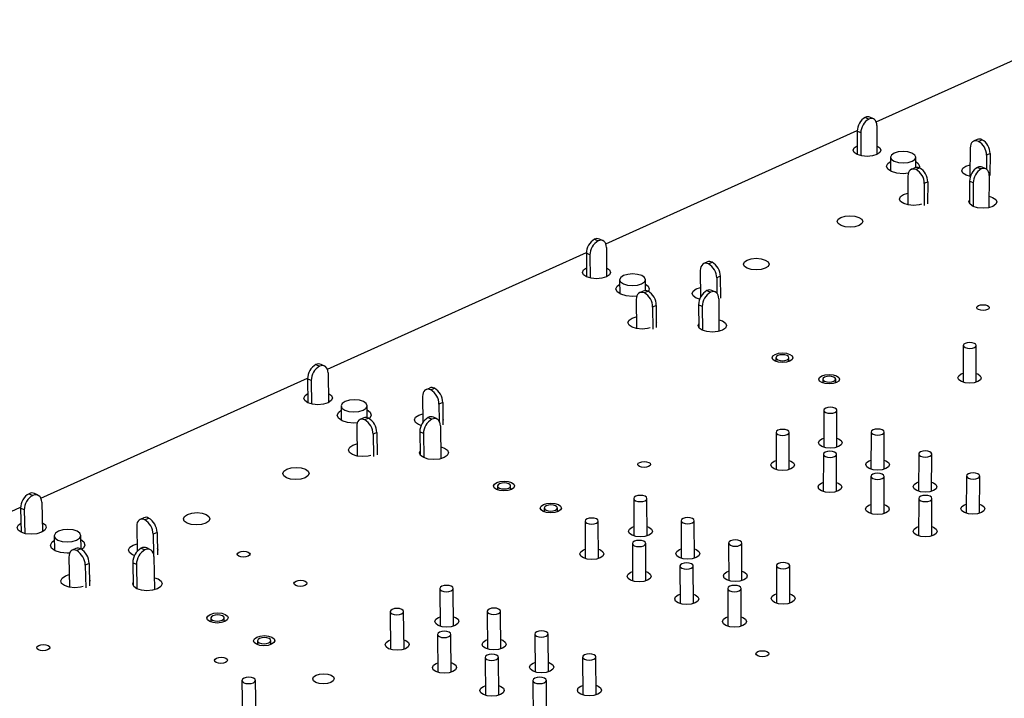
# Model space of a CAD drawing. Extents: x 70 to 210, y 70 to 141.
# Tile 8 of 13: x 119 to 149, y 120 to 141. Entities that reach past the tile are written whole.
import ezdxf

# ---------------------------------------------------------------- set-up
doc = ezdxf.new("R2010")
doc.units = 0
doc.layers.get('0').update_dxf_attribs({"linetype": 'CONTINUOUS'})

msp = doc.modelspace()

# ---------------------------------------------------------------- linework, layer by layer
at = {"color": 7, "linetype": 'CONTINUOUS'}
for p, q in [((145.329, 138.062), (152.302, 141.204)), ((144.994, 138.199), (145.104, 138.15)), ((145.245, 138.157), (145.135, 138.206)), ((137.014, 134.316), (144.747, 137.8)), ((144.746, 137.774), (144.744, 137.056)), ((144.857, 137.725), (144.746, 137.774)), ((144.857, 137.725), (144.854, 137.02)), ((145.349, 137.947), (145.345, 137.054)), ((148.432, 137.518), (148.323, 137.469)), ((148.47, 137.463), (148.579, 137.513)), ((148.216, 137.26), (148.21, 136.386)), ((145.765, 136.977), (145.763, 136.553)), ((146.543, 136.658), (146.545, 136.974)), ((148.719, 137.037), (148.715, 136.613)), ((148.828, 137.087), (148.719, 137.037)), ((148.828, 137.087), (148.822, 136.416)), ((146.518, 136.65), (146.408, 136.6)), ((146.665, 136.644), (146.555, 136.594)), ((148.082, 136.697), (148.212, 136.737)), ((148.447, 136.664), (148.559, 136.614)), ((148.699, 136.621), (148.587, 136.671)), ((146.302, 136.391), (146.297, 135.513)), ((146.914, 136.216), (146.804, 136.166)), ((146.914, 136.216), (146.91, 135.544)), ((148.198, 136.236), (148.193, 135.551)), ((148.31, 136.186), (148.198, 136.236)), ((148.802, 136.411), (148.794, 135.426)), ((146.804, 136.166), (146.8, 135.494)), ((148.31, 136.186), (148.305, 135.465)), ((146.169, 135.826), (146.299, 135.867)), ((136.67, 134.453), (136.781, 134.402)), ((136.93, 134.409), (136.819, 134.46)), ((137.035, 134.199), (137.04, 133.297)), ((128.457, 130.461), (136.419, 134.048)), ((136.529, 133.971), (136.418, 134.022)), ((136.418, 134.022), (136.422, 133.295)), ((136.529, 133.971), (136.533, 133.258)), ((139.921, 133.493), (139.923, 132.658)), ((140.138, 133.754), (140.026, 133.703)), ((140.172, 133.696), (140.284, 133.747)), ((137.442, 133.206), (137.444, 132.775)), ((138.234, 132.873), (138.233, 133.209)), ((140.536, 133.315), (140.424, 133.264)), ((140.424, 133.264), (140.425, 132.801)), ((140.536, 133.315), (140.537, 132.637)), ((139.795, 132.926), (139.922, 132.966)), ((140.123, 132.873), (140.235, 132.822)), ((140.384, 132.829), (140.272, 132.88)), ((137.952, 132.598), (137.955, 131.706)), ((138.168, 132.86), (138.055, 132.809)), ((138.315, 132.853), (138.202, 132.801)), ((140.489, 132.619), (140.49, 131.621)), ((138.567, 132.419), (138.454, 132.367)), ((138.454, 132.367), (138.457, 131.689)), ((138.567, 132.419), (138.569, 131.74)), ((139.982, 132.388), (139.87, 132.439)), ((139.87, 132.439), (139.871, 131.746)), ((139.982, 132.388), (139.984, 131.658)), ((137.827, 132.031), (137.954, 132.071)), ((148.006, 131.19), (147.998, 130.058)), ((148.397, 130.055), (148.406, 131.187)), ((142.247, 130.811), (142.247, 130.697)), ((142.645, 130.696), (142.646, 130.811)), ((128.105, 130.599), (128.216, 130.547)), ((128.373, 130.553), (128.263, 130.605)), ((119.65, 126.493), (127.849, 130.187)), ((127.96, 130.109), (127.849, 130.161)), ((127.849, 130.161), (127.86, 129.424)), ((128.481, 130.344), (128.494, 129.433)), ((143.683, 130.152), (143.683, 130.037)), ((144.082, 130.036), (144.082, 130.151)), ((147.942, 130.311), (148, 130.333)), ((127.96, 130.109), (127.97, 129.388)), ((131.603, 129.88), (131.487, 129.828)), ((131.633, 129.82), (131.749, 129.872)), ((131.386, 129.617), (131.395, 128.828)), ((128.878, 129.325), (128.884, 128.887)), ((129.685, 128.965), (129.68, 129.335)), ((132.004, 129.433), (131.888, 129.38)), ((131.888, 129.38), (131.894, 128.866)), ((132.004, 129.433), (132.011, 128.749)), ((129.576, 128.96), (129.459, 128.908)), ((129.722, 128.952), (129.605, 128.899)), ((131.267, 129.046), (131.392, 129.086)), ((131.557, 128.973), (131.669, 128.92)), ((131.827, 128.927), (131.715, 128.979)), ((143.717, 129.197), (143.714, 128.058)), ((144.116, 128.057), (144.119, 129.196)), ((129.358, 128.696), (129.371, 127.789)), ((131.933, 128.717), (131.944, 127.706)), ((129.977, 128.511), (129.861, 128.458)), ((129.861, 128.458), (129.87, 127.772)), ((129.977, 128.511), (129.986, 127.825)), ((131.412, 128.479), (131.3, 128.532)), ((131.3, 128.532), (131.308, 127.831)), ((131.412, 128.479), (131.42, 127.74)), ((142.25, 128.515), (142.249, 127.374)), ((142.652, 127.373), (142.653, 128.515)), ((143.658, 128.316), (143.714, 128.337)), ((145.172, 128.526), (145.167, 127.385)), ((145.57, 127.383), (145.575, 128.525)), ((129.242, 128.124), (129.366, 128.164)), ((143.705, 127.841), (143.702, 126.698)), ((144.106, 126.696), (144.11, 127.84)), ((146.634, 127.853), (146.627, 126.709)), ((147.031, 126.707), (147.038, 127.85)), ((142.194, 127.633), (142.249, 127.654)), ((145.111, 127.644), (145.168, 127.666)), ((145.167, 127.164), (145.163, 126.018)), ((145.568, 126.016), (145.573, 127.163)), ((148.103, 127.176), (148.095, 126.029)), ((148.5, 126.026), (148.509, 127.173)), ((133.687, 126.867), (133.688, 126.75)), ((134.092, 126.753), (134.091, 126.871)), ((143.646, 126.958), (143.703, 126.98)), ((146.571, 126.969), (146.629, 126.991)), ((119.288, 126.631), (119.399, 126.577)), ((119.566, 126.583), (119.456, 126.637)), ((119.675, 126.375), (119.697, 125.455)), ((137.874, 126.482), (137.879, 125.333)), ((138.285, 125.335), (138.281, 126.484)), ((145.106, 126.28), (145.164, 126.302)), ((146.637, 126.484), (146.63, 125.335)), ((147.036, 125.333), (147.043, 126.482)), ((148.038, 126.29), (148.097, 126.313)), ((110.58, 122.407), (119.028, 126.213)), ((119.138, 126.133), (119.028, 126.187)), ((119.028, 126.187), (119.047, 125.44)), ((119.138, 126.133), (119.157, 125.403)), ((135.123, 126.189), (135.124, 126.07)), ((135.529, 126.073), (135.528, 126.191)), ((122.599, 125.626), (122.615, 124.864)), ((122.817, 125.893), (122.698, 125.839)), ((122.843, 125.829), (122.962, 125.883)), ((136.378, 125.787), (136.385, 124.635)), ((136.792, 124.638), (136.786, 125.789)), ((137.825, 125.598), (137.878, 125.618)), ((139.329, 125.798), (139.332, 124.647)), ((139.739, 124.648), (139.737, 125.799)), ((146.573, 125.598), (146.632, 125.62)), ((120.062, 125.33), (120.072, 124.884)), ((120.886, 124.929), (120.876, 125.348)), ((123.22, 125.437), (123.101, 125.383)), ((123.101, 125.383), (123.113, 124.781)), ((123.22, 125.437), (123.234, 124.746)), ((122.489, 125.052), (122.61, 125.092)), ((137.833, 125.099), (137.838, 123.946)), ((138.246, 123.947), (138.242, 125.101)), ((140.792, 125.111), (140.793, 123.957)), ((141.201, 123.957), (141.2, 125.111)), ((120.729, 124.945), (120.609, 124.891)), ((120.874, 124.935), (120.755, 124.881)), ((122.738, 124.957), (122.85, 124.902)), ((123.017, 124.909), (122.905, 124.963)), ((136.331, 124.902), (136.383, 124.922)), ((139.277, 124.912), (139.331, 124.933)), ((120.511, 124.678), (120.533, 123.755)), ((121.133, 124.488), (121.013, 124.433)), ((121.013, 124.433), (121.029, 123.74)), ((121.133, 124.488), (121.149, 123.795)), ((122.588, 124.455), (122.476, 124.509)), ((122.476, 124.509), (122.491, 123.799)), ((122.588, 124.455), (122.604, 123.706)), ((123.125, 124.7), (123.145, 123.676)), ((139.295, 124.409), (139.298, 123.252)), ((139.707, 123.253), (139.705, 124.41)), ((142.261, 124.42), (142.26, 123.264)), ((142.67, 123.264), (142.671, 124.42)), ((120.403, 124.103), (120.524, 124.143)), ((137.783, 124.213), (137.837, 124.234)), ((140.737, 124.224), (140.792, 124.245)), ((131.914, 123.713), (131.926, 122.554)), ((132.337, 122.558), (132.325, 123.717)), ((139.243, 123.521), (139.298, 123.542)), ((140.765, 123.714), (140.766, 122.556)), ((141.176, 122.556), (141.176, 123.715)), ((142.205, 123.532), (142.261, 123.553)), ((130.387, 123.003), (130.402, 121.842)), ((130.813, 121.847), (130.799, 123.008)), ((133.369, 123.015), (133.379, 121.854)), ((133.791, 121.857), (133.781, 123.018)), ((124.874, 122.806), (124.876, 122.685)), ((125.286, 122.692), (125.284, 122.814)), ((131.873, 122.825), (131.923, 122.845)), ((140.71, 122.825), (140.766, 122.847)), ((131.842, 122.302), (131.855, 121.138)), ((132.267, 121.142), (132.255, 122.306)), ((134.831, 122.314), (134.84, 121.15)), ((135.252, 121.153), (135.244, 122.316)), ((126.308, 122.107), (126.31, 121.986)), ((126.722, 121.992), (126.72, 122.114)), ((130.349, 122.115), (130.398, 122.134)), ((133.326, 122.126), (133.377, 122.146)), ((131.801, 121.412), (131.851, 121.432)), ((133.304, 121.597), (133.315, 120.431)), ((133.728, 120.434), (133.718, 121.6)), ((134.785, 121.423), (134.837, 121.444)), ((136.301, 121.609), (136.307, 120.443)), ((136.721, 120.445), (136.714, 121.611)), ((125.832, 120.887), (125.853, 119.718)), ((126.267, 119.725), (126.247, 120.893)), ((134.774, 120.888), (134.782, 119.72)), ((135.197, 119.723), (135.188, 120.891)), ((133.261, 120.706), (133.312, 120.726)), ((136.253, 120.717), (136.306, 120.738))]:
    msp.add_line(p, q, dxfattribs=at)
for points in [[(145.349, 137.947), (145.345, 138.006), (145.331, 138.058), (145.308, 138.102), (145.278, 138.136), (145.241, 138.158), (145.198, 138.168), (145.152, 138.165), (145.104, 138.15)], [(148.47, 137.463), (148.421, 137.479), (148.374, 137.482), (148.33, 137.472), (148.292, 137.45), (148.26, 137.416), (148.236, 137.372), (148.222, 137.319), (148.216, 137.26)], [(145.346, 137.327), (145.439, 137.265), (145.473, 137.192), (145.441, 137.118), (145.35, 137.056), (145.211, 137.014), (145.048, 136.999), (144.884, 137.014), (144.744, 137.056), (144.651, 137.118), (144.618, 137.192), (144.649, 137.265), (144.741, 137.327)], [(145.882, 136.852), (146.009, 136.814), (146.158, 136.8), (146.307, 136.814), (146.433, 136.852), (146.516, 136.909), (146.545, 136.976), (146.514, 137.043), (146.428, 137.099), (146.301, 137.137), (146.152, 137.151), (146.003, 137.137), (145.877, 137.099), (145.794, 137.043), (145.765, 136.976), (145.796, 136.909), (145.882, 136.852)], [(146.317, 136.48), (146.158, 136.469), (145.963, 136.486), (145.798, 136.536), (145.687, 136.609), (145.647, 136.697), (145.684, 136.784), (145.765, 136.844)], [(146.544, 136.84), (146.62, 136.784), (146.66, 136.697), (146.649, 136.648)], [(146.555, 136.594), (146.506, 136.61), (146.458, 136.613), (146.415, 136.603), (146.377, 136.581), (146.345, 136.547), (146.322, 136.503), (146.307, 136.45), (146.302, 136.391)], [(148.224, 136.383), (148.089, 136.424), (147.994, 136.487), (147.96, 136.56), (147.991, 136.634), (148.082, 136.697)], [(148.802, 136.411), (148.798, 136.47), (148.785, 136.523), (148.762, 136.567), (148.732, 136.601), (148.695, 136.623), (148.653, 136.633), (148.607, 136.63), (148.559, 136.614)], [(146.723, 135.529), (146.644, 135.51), (146.479, 135.495), (146.314, 135.51), (146.174, 135.552), (146.08, 135.615), (146.046, 135.689), (146.077, 135.764), (146.169, 135.826)], [(148.797, 135.775), (148.908, 135.739), (149.003, 135.676), (149.037, 135.602), (149.007, 135.527), (148.915, 135.464), (148.777, 135.422), (148.612, 135.407), (148.447, 135.422), (148.307, 135.464), (148.212, 135.527), (148.177, 135.602), (148.194, 135.658)], [(144.243, 135.126), (144.37, 135.165), (144.52, 135.178), (144.67, 135.165), (144.797, 135.126), (144.883, 135.069), (144.914, 135.001), (144.885, 134.933), (144.8, 134.875), (144.674, 134.837), (144.524, 134.823), (144.373, 134.837), (144.246, 134.875), (144.16, 134.933), (144.13, 135.001), (144.159, 135.069), (144.243, 135.126)], [(137.035, 134.199), (137.03, 134.259), (137.015, 134.312), (136.992, 134.356), (136.96, 134.39), (136.921, 134.412), (136.878, 134.422), (136.83, 134.419), (136.781, 134.402)], [(141.361, 133.815), (141.489, 133.854), (141.639, 133.868), (141.79, 133.854), (141.918, 133.815), (142.003, 133.757), (142.033, 133.689), (142.003, 133.62), (141.918, 133.562), (141.79, 133.523), (141.639, 133.509), (141.489, 133.523), (141.361, 133.562), (141.275, 133.62), (141.245, 133.689), (141.275, 133.757), (141.361, 133.815)], [(137.038, 133.575), (137.04, 133.575), (137.132, 133.511), (137.164, 133.435), (137.13, 133.359), (137.035, 133.295), (136.893, 133.252), (136.727, 133.237), (136.561, 133.252), (136.421, 133.295), (136.328, 133.359), (136.297, 133.435), (136.331, 133.511), (136.426, 133.575)], [(140.172, 133.696), (140.123, 133.712), (140.076, 133.716), (140.033, 133.706), (139.995, 133.684), (139.963, 133.65), (139.94, 133.606), (139.926, 133.553), (139.921, 133.493)], [(137.556, 133.08), (137.684, 133.041), (137.835, 133.027), (137.987, 133.041), (138.116, 133.08), (138.202, 133.139), (138.233, 133.208), (138.204, 133.277), (138.119, 133.335), (137.991, 133.374), (137.84, 133.388), (137.689, 133.374), (137.56, 133.335), (137.474, 133.277), (137.442, 133.208), (137.472, 133.139), (137.556, 133.08)], [(137.968, 132.699), (137.836, 132.691), (137.639, 132.709), (137.473, 132.76), (137.363, 132.836), (137.325, 132.926), (137.366, 133.016), (137.443, 133.074)], [(138.233, 133.077), (138.314, 133.016), (138.353, 132.926), (138.324, 132.85)], [(139.905, 132.608), (139.793, 132.645), (139.699, 132.71), (139.666, 132.786), (139.7, 132.862), (139.795, 132.926)], [(138.202, 132.801), (138.153, 132.818), (138.106, 132.821), (138.062, 132.812), (138.024, 132.79), (137.993, 132.756), (137.97, 132.712), (137.956, 132.658), (137.952, 132.598)], [(140.489, 132.619), (140.484, 132.679), (140.469, 132.732), (140.446, 132.776), (140.414, 132.81), (140.376, 132.832), (140.332, 132.842), (140.285, 132.838), (140.235, 132.822)], [(148.474, 132.413), (148.536, 132.432), (148.61, 132.439), (148.683, 132.432), (148.746, 132.413), (148.789, 132.385), (148.804, 132.351), (148.791, 132.317), (148.75, 132.289), (148.688, 132.27), (148.614, 132.263), (148.54, 132.27), (148.477, 132.289), (148.435, 132.317), (148.419, 132.351), (148.433, 132.385), (148.474, 132.413)], [(138.379, 131.725), (138.298, 131.705), (138.131, 131.689), (137.964, 131.705), (137.823, 131.748), (137.729, 131.813), (137.697, 131.889), (137.731, 131.966), (137.827, 132.031)], [(140.489, 131.978), (140.602, 131.941), (140.696, 131.876), (140.729, 131.799), (140.696, 131.723), (140.601, 131.658), (140.459, 131.615), (140.292, 131.599), (140.125, 131.615), (139.983, 131.658), (139.889, 131.723), (139.856, 131.799), (139.871, 131.851)], [(138.569, 131.903), (138.57, 131.889), (138.569, 131.878)], [(148.066, 131.124), (148.132, 131.104), (148.208, 131.097), (148.285, 131.104), (148.349, 131.124), (148.392, 131.153), (148.406, 131.188), (148.39, 131.224), (148.346, 131.253), (148.28, 131.273), (148.204, 131.28), (148.127, 131.273), (148.063, 131.253), (148.021, 131.224), (148.006, 131.188), (148.022, 131.153), (148.066, 131.124)], [(142.221, 130.915), (142.324, 130.946), (142.446, 130.957), (142.568, 130.946), (142.671, 130.915), (142.741, 130.867), (142.765, 130.811), (142.741, 130.755), (142.672, 130.707), (142.569, 130.676), (142.447, 130.664), (142.325, 130.676), (142.221, 130.707), (142.152, 130.755), (142.128, 130.811), (142.152, 130.867), (142.221, 130.915)], [(142.306, 130.746), (142.371, 130.726), (142.447, 130.719), (142.523, 130.726), (142.588, 130.746), (142.631, 130.776), (142.646, 130.811), (142.63, 130.846), (142.587, 130.876), (142.522, 130.896), (142.446, 130.903), (142.37, 130.896), (142.305, 130.876), (142.262, 130.846), (142.247, 130.811), (142.263, 130.776), (142.306, 130.746)], [(128.481, 130.344), (128.475, 130.404), (128.459, 130.457), (128.434, 130.502), (128.401, 130.536), (128.361, 130.558), (128.316, 130.567), (128.267, 130.563), (128.216, 130.547)], [(143.656, 130.256), (143.759, 130.287), (143.882, 130.299), (144.004, 130.287), (144.108, 130.256), (144.177, 130.208), (144.202, 130.152), (144.178, 130.095), (144.11, 130.047), (144.006, 130.015), (143.884, 130.004), (143.762, 130.015), (143.658, 130.047), (143.588, 130.095), (143.563, 130.152), (143.587, 130.208), (143.656, 130.256)], [(143.742, 130.086), (143.807, 130.066), (143.884, 130.059), (143.96, 130.066), (144.025, 130.086), (144.068, 130.116), (144.082, 130.152), (144.067, 130.187), (144.023, 130.217), (143.958, 130.237), (143.882, 130.244), (143.806, 130.237), (143.741, 130.217), (143.698, 130.187), (143.683, 130.152), (143.699, 130.116), (143.742, 130.086)], [(148.399, 130.33), (148.45, 130.311), (148.529, 130.258), (148.558, 130.194), (148.532, 130.131), (148.456, 130.077), (148.34, 130.041), (148.203, 130.029), (148.065, 130.041), (147.947, 130.077), (147.868, 130.131), (147.839, 130.194), (147.865, 130.258), (147.942, 130.311), (147.942, 130.311)], [(128.49, 129.715), (128.493, 129.714), (128.585, 129.648), (128.615, 129.57), (128.578, 129.492), (128.479, 129.426), (128.334, 129.382), (128.165, 129.366), (127.997, 129.382), (127.857, 129.426), (127.765, 129.492), (127.735, 129.57), (127.773, 129.648), (127.856, 129.706)], [(131.633, 129.82), (131.584, 129.836), (131.538, 129.84), (131.494, 129.831), (131.457, 129.809), (131.426, 129.775), (131.404, 129.73), (131.39, 129.677), (131.386, 129.617)], [(128.99, 129.199), (129.118, 129.159), (129.271, 129.145), (129.425, 129.159), (129.557, 129.199), (129.647, 129.26), (129.68, 129.331), (129.653, 129.402), (129.569, 129.462), (129.44, 129.502), (129.288, 129.516), (129.134, 129.502), (129.002, 129.462), (128.912, 129.402), (128.878, 129.331), (128.906, 129.26), (128.99, 129.199)], [(144.06, 129.262), (143.994, 129.282), (143.917, 129.289), (143.84, 129.282), (143.775, 129.262), (143.732, 129.232), (143.717, 129.196), (143.732, 129.161), (143.776, 129.13), (143.842, 129.11), (143.919, 129.103), (143.996, 129.11), (144.061, 129.13), (144.104, 129.161), (144.119, 129.196), (144.103, 129.232), (144.06, 129.262)], [(129.381, 128.81), (129.272, 128.804), (129.073, 128.823), (128.907, 128.875), (128.797, 128.954), (128.762, 129.046), (128.806, 129.138), (128.88, 129.195)], [(129.682, 129.205), (129.768, 129.138), (129.804, 129.046), (129.761, 128.954), (129.739, 128.933)], [(131.343, 128.726), (131.256, 128.757), (131.163, 128.823), (131.133, 128.902), (131.169, 128.98), (131.267, 129.046)], [(131.933, 128.717), (131.927, 128.778), (131.912, 128.831), (131.887, 128.876), (131.854, 128.91), (131.814, 128.932), (131.769, 128.941), (131.72, 128.937), (131.669, 128.92)], [(132.009, 128.939), (132.015, 128.902), (132.01, 128.873)], [(129.605, 128.899), (129.556, 128.916), (129.509, 128.92), (129.466, 128.911), (129.429, 128.889), (129.398, 128.855), (129.376, 128.81), (129.362, 128.756), (129.358, 128.696)], [(142.309, 128.449), (142.375, 128.428), (142.452, 128.421), (142.529, 128.428), (142.595, 128.449), (142.638, 128.479), (142.653, 128.515), (142.638, 128.551), (142.594, 128.581), (142.529, 128.601), (142.451, 128.609), (142.374, 128.601), (142.309, 128.581), (142.265, 128.551), (142.25, 128.515), (142.265, 128.479), (142.309, 128.449)], [(144.117, 128.336), (144.17, 128.316), (144.249, 128.261), (144.277, 128.197), (144.25, 128.133), (144.172, 128.078), (144.055, 128.042), (143.917, 128.029), (143.778, 128.042), (143.66, 128.078), (143.581, 128.133), (143.553, 128.197), (143.58, 128.261), (143.658, 128.316), (143.658, 128.316)], [(145.515, 128.592), (145.449, 128.612), (145.372, 128.619), (145.295, 128.612), (145.23, 128.592), (145.187, 128.561), (145.172, 128.526), (145.188, 128.49), (145.232, 128.459), (145.297, 128.439), (145.375, 128.432), (145.452, 128.439), (145.517, 128.459), (145.56, 128.49), (145.575, 128.526), (145.559, 128.561), (145.515, 128.592)], [(129.792, 127.809), (129.71, 127.789), (129.539, 127.773), (129.37, 127.789), (129.229, 127.833), (129.136, 127.9), (129.106, 127.979), (129.143, 128.058), (129.242, 128.124)], [(131.94, 128.071), (132.054, 128.032), (132.148, 127.965), (132.179, 127.886), (132.142, 127.808), (132.044, 127.741), (131.899, 127.696), (131.729, 127.68), (131.56, 127.696), (131.418, 127.741), (131.324, 127.808), (131.293, 127.886), (131.307, 127.933)], [(129.983, 128.021), (129.991, 127.979), (129.984, 127.947)], [(143.765, 127.774), (143.831, 127.754), (143.908, 127.747), (143.985, 127.754), (144.051, 127.774), (144.094, 127.805), (144.11, 127.841), (144.094, 127.877), (144.05, 127.907), (143.984, 127.928), (143.906, 127.935), (143.829, 127.928), (143.764, 127.907), (143.72, 127.877), (143.705, 127.841), (143.721, 127.805), (143.765, 127.774)], [(146.978, 127.918), (146.912, 127.938), (146.834, 127.946), (146.757, 127.938), (146.692, 127.918), (146.649, 127.888), (146.634, 127.852), (146.65, 127.816), (146.694, 127.785), (146.76, 127.765), (146.838, 127.758), (146.915, 127.765), (146.981, 127.785), (147.024, 127.816), (147.038, 127.852), (147.022, 127.888), (146.978, 127.918)], [(127.213, 127.383), (127.346, 127.423), (127.501, 127.438), (127.655, 127.423), (127.784, 127.383), (127.868, 127.322), (127.895, 127.25), (127.861, 127.178), (127.771, 127.117), (127.637, 127.076), (127.482, 127.062), (127.328, 127.076), (127.2, 127.117), (127.115, 127.178), (127.088, 127.25), (127.123, 127.322), (127.213, 127.383)], [(138.057, 127.593), (138.12, 127.613), (138.196, 127.62), (138.27, 127.613), (138.334, 127.593), (138.376, 127.564), (138.39, 127.529), (138.375, 127.494), (138.332, 127.464), (138.268, 127.444), (138.193, 127.437), (138.118, 127.444), (138.055, 127.464), (138.013, 127.494), (137.999, 127.529), (138.014, 127.564), (138.057, 127.593)], [(142.652, 127.654), (142.707, 127.633), (142.785, 127.579), (142.813, 127.514), (142.786, 127.449), (142.708, 127.394), (142.59, 127.358), (142.451, 127.345), (142.312, 127.358), (142.194, 127.394), (142.115, 127.449), (142.088, 127.514), (142.115, 127.579), (142.194, 127.633), (142.194, 127.633)], [(145.571, 127.664), (145.624, 127.644), (145.703, 127.589), (145.732, 127.525), (145.705, 127.46), (145.627, 127.405), (145.51, 127.368), (145.372, 127.356), (145.232, 127.368), (145.114, 127.405), (145.035, 127.46), (145.006, 127.525), (145.033, 127.589), (145.111, 127.644), (145.111, 127.644)], [(145.228, 127.097), (145.294, 127.076), (145.371, 127.069), (145.449, 127.076), (145.514, 127.097), (145.558, 127.127), (145.573, 127.164), (145.557, 127.2), (145.512, 127.23), (145.446, 127.251), (145.369, 127.258), (145.291, 127.251), (145.226, 127.23), (145.182, 127.2), (145.167, 127.164), (145.183, 127.127), (145.228, 127.097)], [(148.448, 127.241), (148.382, 127.262), (148.304, 127.269), (148.227, 127.262), (148.161, 127.241), (148.118, 127.21), (148.103, 127.174), (148.12, 127.138), (148.165, 127.107), (148.231, 127.087), (148.309, 127.08), (148.386, 127.087), (148.451, 127.107), (148.495, 127.138), (148.509, 127.174), (148.493, 127.21), (148.448, 127.241)], [(133.664, 126.976), (133.77, 127.008), (133.894, 127.02), (134.017, 127.008), (134.121, 126.976), (134.19, 126.927), (134.213, 126.869), (134.187, 126.811), (134.115, 126.762), (134.009, 126.73), (133.885, 126.718), (133.762, 126.73), (133.658, 126.762), (133.589, 126.811), (133.566, 126.869), (133.592, 126.927), (133.664, 126.976)], [(133.745, 126.802), (133.81, 126.782), (133.887, 126.775), (133.964, 126.782), (134.03, 126.802), (134.075, 126.833), (134.091, 126.869), (134.077, 126.905), (134.034, 126.936), (133.969, 126.956), (133.892, 126.963), (133.815, 126.956), (133.748, 126.936), (133.704, 126.905), (133.687, 126.869), (133.702, 126.833), (133.745, 126.802)], [(144.107, 126.979), (144.161, 126.958), (144.24, 126.903), (144.268, 126.838), (144.241, 126.773), (144.163, 126.718), (144.045, 126.681), (143.906, 126.668), (143.767, 126.681), (143.648, 126.718), (143.569, 126.773), (143.541, 126.838), (143.568, 126.903), (143.646, 126.958), (143.646, 126.958)], [(147.033, 126.989), (147.085, 126.969), (147.165, 126.914), (147.194, 126.849), (147.168, 126.784), (147.09, 126.729), (146.973, 126.692), (146.834, 126.679), (146.694, 126.692), (146.575, 126.729), (146.496, 126.784), (146.467, 126.849), (146.493, 126.914), (146.571, 126.969), (146.571, 126.969)], [(119.675, 126.375), (119.668, 126.435), (119.652, 126.489), (119.626, 126.534), (119.591, 126.568), (119.549, 126.59), (119.502, 126.599), (119.451, 126.595), (119.399, 126.577)], [(138.222, 126.55), (138.157, 126.571), (138.079, 126.578), (138.001, 126.571), (137.935, 126.55), (137.89, 126.519), (137.874, 126.483), (137.889, 126.446), (137.933, 126.416), (137.999, 126.395), (138.076, 126.388), (138.154, 126.395), (138.221, 126.416), (138.265, 126.446), (138.281, 126.483), (138.266, 126.519), (138.222, 126.55)], [(146.698, 126.416), (146.764, 126.395), (146.842, 126.388), (146.92, 126.395), (146.985, 126.416), (147.029, 126.446), (147.043, 126.483), (147.027, 126.519), (146.983, 126.55), (146.916, 126.571), (146.838, 126.578), (146.761, 126.571), (146.695, 126.55), (146.652, 126.519), (146.637, 126.483), (146.653, 126.446), (146.698, 126.416)], [(135.099, 126.297), (135.205, 126.33), (135.329, 126.342), (135.453, 126.33), (135.557, 126.297), (135.626, 126.248), (135.65, 126.19), (135.624, 126.132), (135.552, 126.083), (135.447, 126.05), (135.322, 126.038), (135.198, 126.05), (135.094, 126.083), (135.025, 126.132), (135.002, 126.19), (135.028, 126.248), (135.099, 126.297)], [(135.181, 126.123), (135.246, 126.102), (135.323, 126.095), (135.401, 126.102), (135.467, 126.123), (135.512, 126.154), (135.528, 126.19), (135.514, 126.226), (135.47, 126.257), (135.405, 126.278), (135.328, 126.285), (135.25, 126.278), (135.184, 126.257), (135.139, 126.226), (135.123, 126.19), (135.138, 126.154), (135.181, 126.123)], [(145.569, 126.3), (145.622, 126.28), (145.702, 126.224), (145.73, 126.159), (145.704, 126.094), (145.625, 126.038), (145.508, 126.001), (145.368, 125.988), (145.228, 126.001), (145.109, 126.038), (145.03, 126.094), (145.001, 126.159), (145.028, 126.224), (145.106, 126.28), (145.106, 126.28)], [(148.502, 126.31), (148.553, 126.29), (148.634, 126.235), (148.663, 126.17), (148.637, 126.105), (148.56, 126.049), (148.442, 126.012), (148.303, 125.999), (148.163, 126.012), (148.044, 126.049), (147.964, 126.105), (147.934, 126.17), (147.96, 126.235), (148.038, 126.29), (148.038, 126.29)], [(124.16, 125.994), (124.294, 126.035), (124.45, 126.05), (124.604, 126.035), (124.733, 125.994), (124.818, 125.933), (124.844, 125.86), (124.809, 125.787), (124.717, 125.726), (124.583, 125.684), (124.427, 125.67), (124.272, 125.684), (124.143, 125.726), (124.059, 125.787), (124.033, 125.86), (124.068, 125.933), (124.16, 125.994)], [(119.69, 125.742), (119.696, 125.739), (119.788, 125.671), (119.815, 125.591), (119.775, 125.511), (119.673, 125.443), (119.524, 125.398), (119.352, 125.382), (119.182, 125.398), (119.041, 125.443), (118.95, 125.511), (118.922, 125.591), (118.963, 125.671), (119.039, 125.727)], [(122.843, 125.829), (122.794, 125.846), (122.748, 125.851), (122.705, 125.842), (122.668, 125.82), (122.637, 125.786), (122.615, 125.741), (122.602, 125.687), (122.599, 125.626)], [(136.437, 125.72), (136.502, 125.7), (136.58, 125.692), (136.658, 125.7), (136.725, 125.72), (136.77, 125.751), (136.786, 125.788), (136.771, 125.824), (136.727, 125.855), (136.661, 125.876), (136.584, 125.883), (136.506, 125.876), (136.439, 125.855), (136.394, 125.824), (136.378, 125.788), (136.393, 125.751), (136.437, 125.72)], [(138.284, 125.62), (138.341, 125.598), (138.42, 125.542), (138.447, 125.477), (138.419, 125.411), (138.339, 125.355), (138.22, 125.318), (138.079, 125.305), (137.94, 125.318), (137.822, 125.355), (137.743, 125.411), (137.716, 125.477), (137.745, 125.542), (137.825, 125.598), (137.825, 125.598)], [(139.678, 125.866), (139.612, 125.887), (139.534, 125.894), (139.456, 125.887), (139.39, 125.866), (139.345, 125.835), (139.329, 125.799), (139.345, 125.762), (139.389, 125.731), (139.455, 125.71), (139.533, 125.703), (139.611, 125.71), (139.677, 125.731), (139.721, 125.762), (139.737, 125.799), (139.722, 125.835), (139.678, 125.866)], [(147.038, 125.618), (147.09, 125.598), (147.17, 125.542), (147.2, 125.477), (147.173, 125.411), (147.095, 125.355), (146.977, 125.318), (146.838, 125.305), (146.697, 125.318), (146.578, 125.355), (146.498, 125.411), (146.469, 125.477), (146.495, 125.542), (146.573, 125.598), (146.573, 125.598)], [(120.171, 125.204), (120.3, 125.163), (120.454, 125.148), (120.611, 125.163), (120.746, 125.204), (120.839, 125.266), (120.876, 125.339), (120.85, 125.412), (120.767, 125.474), (120.638, 125.516), (120.483, 125.53), (120.327, 125.516), (120.192, 125.474), (120.099, 125.412), (120.062, 125.339), (120.087, 125.266), (120.171, 125.204)], [(120.541, 124.806), (120.457, 124.803), (120.256, 124.822), (120.088, 124.876), (119.98, 124.957), (119.947, 125.052), (119.995, 125.147), (120.065, 125.201)], [(120.879, 125.219), (120.971, 125.147), (121.004, 125.052), (120.957, 124.957), (120.9, 124.911)], [(122.527, 124.73), (122.469, 124.754), (122.376, 124.823), (122.348, 124.903), (122.387, 124.984), (122.489, 125.052)], [(137.892, 125.032), (137.958, 125.012), (138.036, 125.004), (138.115, 125.012), (138.181, 125.032), (138.226, 125.064), (138.242, 125.1), (138.227, 125.137), (138.183, 125.168), (138.117, 125.189), (138.039, 125.196), (137.96, 125.189), (137.894, 125.168), (137.849, 125.137), (137.833, 125.1), (137.848, 125.064), (137.892, 125.032)], [(141.141, 125.179), (141.074, 125.2), (140.996, 125.207), (140.918, 125.2), (140.852, 125.179), (140.807, 125.148), (140.792, 125.111), (140.807, 125.074), (140.851, 125.043), (140.918, 125.022), (140.996, 125.015), (141.074, 125.022), (141.14, 125.043), (141.185, 125.074), (141.2, 125.111), (141.185, 125.148), (141.141, 125.179)], [(120.755, 124.881), (120.706, 124.898), (120.659, 124.903), (120.616, 124.894), (120.579, 124.872), (120.549, 124.838), (120.527, 124.793), (120.515, 124.739), (120.511, 124.678)], [(123.125, 124.7), (123.118, 124.761), (123.102, 124.815), (123.076, 124.86), (123.041, 124.894), (123, 124.916), (122.953, 124.925), (122.902, 124.92), (122.85, 124.902)], [(123.229, 124.961), (123.243, 124.903), (123.231, 124.862)], [(125.746, 124.837), (125.811, 124.857), (125.887, 124.864), (125.963, 124.857), (126.026, 124.837), (126.067, 124.807), (126.08, 124.771), (126.063, 124.736), (126.018, 124.706), (125.953, 124.685), (125.877, 124.678), (125.801, 124.685), (125.738, 124.706), (125.697, 124.736), (125.684, 124.771), (125.701, 124.807), (125.746, 124.837)], [(136.79, 124.924), (136.848, 124.902), (136.927, 124.846), (136.954, 124.78), (136.925, 124.714), (136.844, 124.658), (136.725, 124.621), (136.584, 124.607), (136.444, 124.621), (136.326, 124.658), (136.248, 124.714), (136.221, 124.78), (136.25, 124.846), (136.331, 124.902), (136.331, 124.902)], [(139.739, 124.934), (139.795, 124.912), (139.874, 124.857), (139.902, 124.791), (139.874, 124.725), (139.794, 124.669), (139.675, 124.631), (139.534, 124.618), (139.394, 124.631), (139.275, 124.669), (139.196, 124.725), (139.169, 124.791), (139.197, 124.857), (139.277, 124.912), (139.277, 124.912)], [(139.355, 124.341), (139.421, 124.32), (139.5, 124.313), (139.578, 124.32), (139.645, 124.341), (139.689, 124.372), (139.705, 124.409), (139.69, 124.446), (139.646, 124.477), (139.579, 124.498), (139.501, 124.506), (139.423, 124.498), (139.356, 124.477), (139.311, 124.446), (139.295, 124.409), (139.311, 124.372), (139.355, 124.341)], [(142.611, 124.488), (142.544, 124.509), (142.466, 124.516), (142.388, 124.509), (142.321, 124.488), (142.277, 124.457), (142.261, 124.42), (142.277, 124.383), (142.322, 124.352), (142.388, 124.331), (142.467, 124.324), (142.545, 124.331), (142.611, 124.352), (142.656, 124.383), (142.671, 124.42), (142.655, 124.457), (142.611, 124.488)], [(120.951, 123.778), (120.867, 123.757), (120.694, 123.741), (120.523, 123.757), (120.381, 123.803), (120.288, 123.872), (120.26, 123.953), (120.301, 124.034), (120.403, 124.103)], [(138.245, 124.235), (138.303, 124.213), (138.382, 124.157), (138.409, 124.091), (138.38, 124.024), (138.3, 123.968), (138.18, 123.931), (138.039, 123.917), (137.899, 123.931), (137.78, 123.968), (137.701, 124.024), (137.674, 124.091), (137.703, 124.157), (137.783, 124.213), (137.783, 124.213)], [(141.201, 124.245), (141.257, 124.224), (141.336, 124.168), (141.364, 124.101), (141.336, 124.035), (141.256, 123.979), (141.137, 123.941), (140.996, 123.928), (140.856, 123.941), (140.737, 123.979), (140.657, 124.035), (140.629, 124.101), (140.658, 124.168), (140.737, 124.224), (140.737, 124.224)], [(121.144, 124.016), (121.159, 123.953), (121.146, 123.909)], [(123.138, 124.048), (123.254, 124.008), (123.347, 123.939), (123.376, 123.858), (123.337, 123.777), (123.235, 123.708), (123.086, 123.662), (122.912, 123.646), (122.741, 123.662), (122.599, 123.708), (122.506, 123.777), (122.477, 123.858), (122.489, 123.899)], [(127.493, 123.941), (127.558, 123.961), (127.635, 123.968), (127.71, 123.961), (127.774, 123.941), (127.815, 123.911), (127.828, 123.875), (127.812, 123.839), (127.767, 123.809), (127.702, 123.788), (127.625, 123.781), (127.55, 123.788), (127.486, 123.809), (127.445, 123.839), (127.431, 123.875), (127.448, 123.911), (127.493, 123.941)], [(132.267, 123.783), (132.201, 123.804), (132.123, 123.812), (132.044, 123.804), (131.977, 123.783), (131.931, 123.752), (131.914, 123.715), (131.928, 123.678), (131.972, 123.646), (132.038, 123.625), (132.116, 123.618), (132.195, 123.625), (132.262, 123.646), (132.308, 123.678), (132.325, 123.715), (132.31, 123.752), (132.267, 123.783)], [(140.825, 123.646), (140.892, 123.625), (140.97, 123.618), (141.049, 123.625), (141.116, 123.646), (141.16, 123.678), (141.176, 123.715), (141.16, 123.752), (141.116, 123.783), (141.049, 123.804), (140.971, 123.812), (140.892, 123.804), (140.825, 123.783), (140.781, 123.752), (140.765, 123.715), (140.781, 123.678), (140.825, 123.646)], [(139.707, 123.543), (139.764, 123.521), (139.843, 123.464), (139.871, 123.398), (139.842, 123.331), (139.762, 123.275), (139.642, 123.237), (139.501, 123.224), (139.36, 123.237), (139.241, 123.275), (139.162, 123.331), (139.134, 123.398), (139.163, 123.464), (139.243, 123.521), (139.243, 123.521)], [(142.67, 123.553), (142.725, 123.532), (142.805, 123.475), (142.834, 123.409), (142.806, 123.342), (142.726, 123.286), (142.607, 123.248), (142.466, 123.235), (142.325, 123.248), (142.205, 123.286), (142.125, 123.342), (142.097, 123.409), (142.125, 123.475), (142.205, 123.532), (142.205, 123.532)], [(124.853, 122.92), (124.962, 122.953), (125.088, 122.965), (125.213, 122.953), (125.317, 122.92), (125.385, 122.869), (125.407, 122.81), (125.378, 122.751), (125.304, 122.7), (125.196, 122.666), (125.069, 122.655), (124.945, 122.666), (124.84, 122.7), (124.772, 122.751), (124.751, 122.81), (124.779, 122.869), (124.853, 122.92)], [(124.93, 122.741), (124.995, 122.72), (125.073, 122.713), (125.152, 122.72), (125.22, 122.741), (125.266, 122.773), (125.284, 122.81), (125.27, 122.847), (125.228, 122.879), (125.162, 122.9), (125.084, 122.907), (125.005, 122.9), (124.938, 122.879), (124.891, 122.847), (124.874, 122.81), (124.887, 122.773), (124.93, 122.741)], [(130.445, 122.937), (130.511, 122.916), (130.59, 122.908), (130.669, 122.916), (130.736, 122.937), (130.782, 122.968), (130.799, 123.006), (130.785, 123.043), (130.742, 123.074), (130.676, 123.096), (130.597, 123.103), (130.518, 123.096), (130.451, 123.074), (130.405, 123.043), (130.387, 123.006), (130.402, 122.968), (130.445, 122.937)], [(133.722, 123.085), (133.656, 123.107), (133.578, 123.114), (133.499, 123.107), (133.431, 123.085), (133.386, 123.054), (133.369, 123.017), (133.383, 122.979), (133.427, 122.948), (133.493, 122.927), (133.572, 122.919), (133.651, 122.927), (133.718, 122.948), (133.764, 122.979), (133.781, 123.017), (133.766, 123.054), (133.722, 123.085)], [(132.334, 122.849), (132.395, 122.825), (132.473, 122.768), (132.499, 122.701), (132.469, 122.635), (132.387, 122.578), (132.266, 122.54), (132.124, 122.526), (131.983, 122.54), (131.865, 122.578), (131.787, 122.635), (131.761, 122.701), (131.791, 122.768), (131.873, 122.825), (131.873, 122.825)], [(141.176, 122.847), (141.232, 122.825), (141.312, 122.768), (141.34, 122.701), (141.312, 122.634), (141.232, 122.578), (141.112, 122.54), (140.971, 122.526), (140.829, 122.54), (140.71, 122.578), (140.63, 122.634), (140.602, 122.701), (140.63, 122.768), (140.71, 122.825), (140.71, 122.825)], [(131.9, 122.235), (131.966, 122.213), (132.045, 122.206), (132.124, 122.213), (132.192, 122.235), (132.238, 122.266), (132.255, 122.304), (132.24, 122.341), (132.197, 122.373), (132.131, 122.394), (132.052, 122.402), (131.973, 122.394), (131.905, 122.373), (131.859, 122.341), (131.842, 122.304), (131.857, 122.266), (131.9, 122.235)], [(135.185, 122.384), (135.118, 122.405), (135.04, 122.413), (134.961, 122.405), (134.893, 122.384), (134.848, 122.352), (134.831, 122.315), (134.846, 122.278), (134.89, 122.246), (134.956, 122.225), (135.035, 122.217), (135.114, 122.225), (135.182, 122.246), (135.227, 122.278), (135.244, 122.315), (135.229, 122.352), (135.185, 122.384)], [(119.586, 121.963), (119.653, 121.984), (119.73, 121.991), (119.806, 121.984), (119.869, 121.963), (119.91, 121.933), (119.922, 121.896), (119.904, 121.86), (119.858, 121.829), (119.792, 121.809), (119.715, 121.801), (119.639, 121.809), (119.576, 121.829), (119.535, 121.86), (119.522, 121.896), (119.54, 121.933), (119.586, 121.963)], [(126.287, 122.221), (126.396, 122.255), (126.522, 122.267), (126.648, 122.255), (126.752, 122.221), (126.821, 122.171), (126.843, 122.111), (126.815, 122.051), (126.741, 122), (126.632, 121.966), (126.506, 121.955), (126.38, 121.966), (126.275, 122), (126.207, 122.051), (126.185, 122.111), (126.213, 122.171), (126.287, 122.221)], [(126.365, 122.042), (126.43, 122.021), (126.509, 122.013), (126.588, 122.021), (126.656, 122.042), (126.702, 122.073), (126.72, 122.111), (126.706, 122.148), (126.663, 122.18), (126.597, 122.201), (126.519, 122.208), (126.44, 122.201), (126.372, 122.18), (126.326, 122.148), (126.308, 122.111), (126.322, 122.073), (126.365, 122.042)], [(130.81, 122.139), (130.872, 122.115), (130.95, 122.058), (130.976, 121.991), (130.945, 121.923), (130.863, 121.866), (130.741, 121.828), (130.599, 121.815), (130.458, 121.828), (130.339, 121.866), (130.261, 121.923), (130.235, 121.991), (130.266, 122.058), (130.349, 122.115), (130.349, 122.115)], [(133.788, 122.149), (133.849, 122.126), (133.927, 122.069), (133.954, 122.002), (133.924, 121.934), (133.842, 121.877), (133.721, 121.839), (133.579, 121.826), (133.437, 121.839), (133.318, 121.877), (133.24, 121.934), (133.214, 122.002), (133.244, 122.069), (133.326, 122.126), (133.326, 122.126)], [(133.363, 121.529), (133.429, 121.508), (133.508, 121.5), (133.588, 121.508), (133.655, 121.529), (133.701, 121.561), (133.718, 121.599), (133.703, 121.636), (133.659, 121.668), (133.593, 121.69), (133.514, 121.697), (133.435, 121.69), (133.367, 121.668), (133.321, 121.636), (133.304, 121.599), (133.319, 121.561), (133.363, 121.529)], [(136.655, 121.679), (136.588, 121.701), (136.509, 121.708), (136.43, 121.701), (136.362, 121.679), (136.317, 121.648), (136.301, 121.61), (136.316, 121.572), (136.36, 121.54), (136.427, 121.519), (136.506, 121.511), (136.585, 121.519), (136.653, 121.54), (136.698, 121.572), (136.714, 121.61), (136.699, 121.648), (136.655, 121.679)], [(141.689, 121.777), (141.753, 121.797), (141.83, 121.804), (141.907, 121.797), (141.971, 121.777), (142.015, 121.746), (142.03, 121.709), (142.015, 121.673), (141.972, 121.642), (141.907, 121.621), (141.83, 121.614), (141.754, 121.621), (141.689, 121.642), (141.645, 121.673), (141.63, 121.709), (141.645, 121.746), (141.689, 121.777)], [(125.051, 121.575), (125.117, 121.596), (125.194, 121.603), (125.27, 121.596), (125.334, 121.575), (125.375, 121.544), (125.388, 121.508), (125.371, 121.471), (125.326, 121.44), (125.26, 121.42), (125.183, 121.413), (125.106, 121.42), (125.043, 121.44), (125.001, 121.471), (124.988, 121.508), (125.005, 121.544), (125.051, 121.575)], [(132.264, 121.436), (132.326, 121.412), (132.404, 121.355), (132.43, 121.287), (132.4, 121.22), (132.318, 121.162), (132.196, 121.124), (132.053, 121.11), (131.912, 121.124), (131.793, 121.162), (131.714, 121.22), (131.688, 121.287), (131.719, 121.355), (131.801, 121.412), (131.801, 121.412)], [(135.25, 121.447), (135.31, 121.423), (135.389, 121.366), (135.416, 121.298), (135.386, 121.231), (135.304, 121.173), (135.183, 121.135), (135.041, 121.122), (134.899, 121.135), (134.78, 121.173), (134.7, 121.231), (134.674, 121.298), (134.704, 121.366), (134.785, 121.423), (134.785, 121.423)], [(128.109, 121.05), (128.217, 121.084), (128.344, 121.096), (128.47, 121.084), (128.575, 121.05), (128.645, 120.999), (128.667, 120.938), (128.639, 120.878), (128.565, 120.827), (128.456, 120.793), (128.329, 120.781), (128.203, 120.793), (128.098, 120.827), (128.029, 120.878), (128.006, 120.938), (128.034, 120.999), (128.109, 121.05)], [(126.19, 120.96), (126.124, 120.981), (126.045, 120.989), (125.965, 120.981), (125.897, 120.96), (125.85, 120.928), (125.832, 120.89), (125.846, 120.852), (125.889, 120.82), (125.955, 120.799), (126.034, 120.791), (126.114, 120.799), (126.183, 120.82), (126.229, 120.852), (126.247, 120.89), (126.233, 120.928), (126.19, 120.96)], [(134.833, 120.82), (134.9, 120.799), (134.979, 120.791), (135.058, 120.799), (135.126, 120.82), (135.172, 120.852), (135.188, 120.89), (135.174, 120.928), (135.129, 120.96), (135.063, 120.981), (134.983, 120.989), (134.904, 120.981), (134.836, 120.96), (134.79, 120.928), (134.774, 120.89), (134.788, 120.852), (134.833, 120.82)], [(133.726, 120.729), (133.787, 120.706), (133.866, 120.648), (133.892, 120.58), (133.862, 120.512), (133.78, 120.455), (133.658, 120.416), (133.515, 120.402), (133.373, 120.416), (133.253, 120.455), (133.174, 120.512), (133.148, 120.58), (133.178, 120.648), (133.261, 120.706), (133.261, 120.706)], [(136.719, 120.74), (136.778, 120.717), (136.858, 120.659), (136.885, 120.591), (136.856, 120.523), (136.774, 120.466), (136.653, 120.427), (136.51, 120.414), (136.368, 120.427), (136.248, 120.466), (136.168, 120.523), (136.141, 120.591), (136.171, 120.659), (136.253, 120.717), (136.253, 120.717)]]:
    msp.add_lwpolyline(points, dxfattribs=at)
for centre, radius, start, end in [((145.235, 137.774), 0.489, 119.6259, 179.9392), ((145.346, 137.724), 0.49, 119.6352, 179.932), ((145.071, 138.051), 0.167, 67.7613, 117.7392), ((148.499, 137.358), 0.174, 62.7591, 112.6916), ((148.236, 137.041), 0.483, 359.5723, 61.0199), ((148.345, 137.09), 0.483, 359.5652, 61.0291), ((146.584, 136.489), 0.174, 62.5636, 112.6568), ((146.318, 136.169), 0.487, 359.6961, 60.8584), ((146.428, 136.219), 0.486, 359.689, 60.8677), ((148.694, 136.234), 0.496, 119.9176, 179.7154), ((148.806, 136.184), 0.496, 119.927, 179.7081), ((148.525, 136.517), 0.166, 67.8245, 118.0991), ((136.91, 134.024), 0.492, 119.254, 180.2153), ((137.021, 133.973), 0.492, 119.2634, 180.2082), ((136.751, 134.298), 0.175, 67.2511, 117.6974), ((140.204, 133.596), 0.172, 61.9032, 112.5365), ((139.925, 133.263), 0.499, 0.1099, 60.3187), ((140.038, 133.314), 0.499, 0.1026, 60.3283), ((140.369, 132.439), 0.499, 119.5464, 179.9912), ((140.205, 132.72), 0.174, 67.3177, 118.056), ((138.234, 132.702), 0.171, 61.6964, 112.498), ((137.952, 132.365), 0.503, 0.238, 60.1517), ((138.065, 132.417), 0.503, 0.2307, 60.1613), ((140.481, 132.388), 0.499, 119.5559, 179.9839), ((128.344, 130.165), 0.495, 118.8732, 180.4979), ((128.455, 130.113), 0.495, 118.8826, 180.4907), ((128.19, 130.436), 0.184, 66.7201, 117.6552), ((131.667, 129.724), 0.169, 60.9972, 112.3648), ((131.488, 129.427), 0.516, 0.659, 59.6035), ((131.372, 129.374), 0.516, 0.6666, 59.5937), ((129.64, 128.805), 0.168, 60.7781, 112.322), ((129.457, 128.504), 0.52, 0.7917, 59.4309), ((131.801, 128.535), 0.502, 119.1661, 180.2735), ((131.643, 128.812), 0.183, 66.7903, 118.0123), ((129.341, 128.451), 0.52, 0.7993, 59.421), ((131.914, 128.482), 0.502, 119.1756, 180.2662), ((119.526, 126.193), 0.498, 118.4826, 180.7875), ((119.637, 126.14), 0.498, 118.492, 180.7803), ((119.378, 126.46), 0.193, 66.1645, 117.6145), ((122.879, 125.739), 0.166, 60.0367, 112.1739), ((122.566, 125.371), 0.535, 1.2432, 58.8437), ((122.686, 125.425), 0.534, 1.2354, 58.8538), ((120.791, 124.792), 0.165, 59.8043, 112.1263), ((120.474, 124.42), 0.539, 1.3808, 58.6649), ((120.594, 124.475), 0.539, 1.3729, 58.6752), ((122.981, 124.514), 0.505, 118.7761, 180.5628), ((123.093, 124.46), 0.505, 118.7856, 180.5555), ((122.827, 124.788), 0.192, 66.2383, 117.9702)]:
    msp.add_arc(centre, radius, start, end, dxfattribs=at)

doc.saveas('drawing.dxf')
